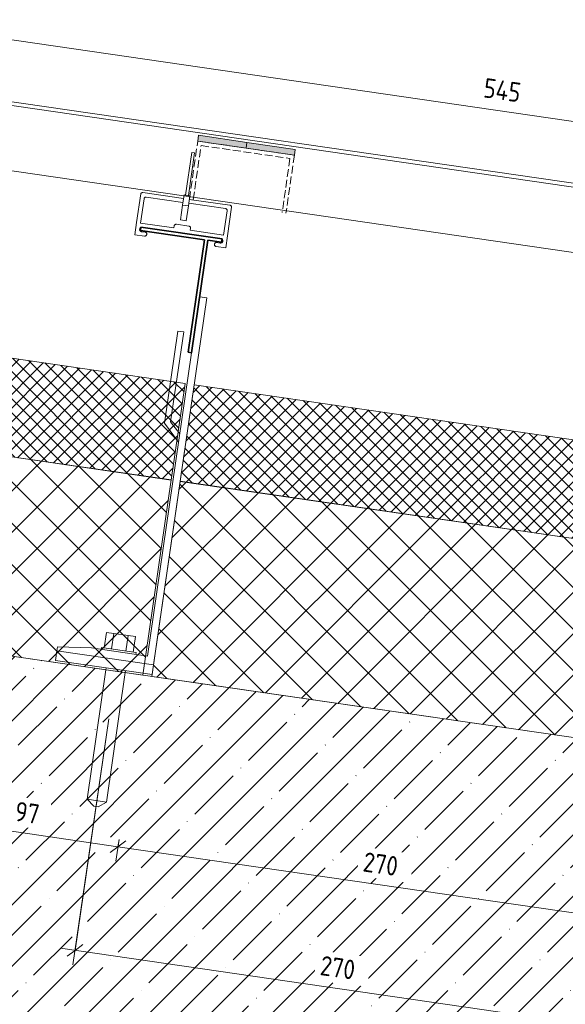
# Model space of a CAD drawing. Header units: millimetres. Extents: x 4446522 to 4448386, y 8380491 to 8381388.
# Tile 9 of 15: x 4447455 to 4447735, y 8380754 to 8381258. Entities that reach past the tile are written whole.
import ezdxf

# ---------------------------------------------------------------- set-up
doc = ezdxf.new("R2010")
doc.units = ezdxf.units.MM
doc.linetypes.add('01 Штриховая _4 мм_', pattern=[5.5, 4, -1.5])
doc.layers.add('Линии', color=7, linetype='Continuous', lineweight=18, true_color=0x00a600)
for name, color, linetype, lineweight in [('Обобщенные модели', 7, 'Continuous', 18), ('Размеры', 7, 'Continuous', 9), ('Размеры-5', 7, 'Continuous', 9), ('Тонкие линии', 7, 'Continuous', 18), ('Элементы узлов', 7, 'Continuous', 18)]:
    doc.layers.add(name, color=color, linetype=linetype, lineweight=lineweight)
doc.styles.add('GOST Common', font='GOST_Common.ttf', dxfattribs={"width": 0.9, "height": 10})
doc.dimstyles.new('ADSK_Основной_2_0', dxfattribs={"dimscale": 304.8, "dimtxt": 10.05715, "dimasz": 0.023196, "dimexe": 0.024606, "dimexo": 0.049213, "dimgap": 0.008202, "dimtad": 1, "dimdec": 0, "dimzin": 0, "dimdsep": 46, "dimtxsty": 'GOST Common', "dimblk1": 'OBLIQUE', "dimblk2": 'OBLIQUE', "dimsah": 1, "dimcen": 0.09, "dimdle": 0.024606, "dimazin": 0, "dimtfac": 1, "dimtdec": 4, "dimtix": 1, "dimtmove": 0, "dimatfit": 3, "dimfxl": 1, "dimtvp": 1, "dimtfill": 1, "dimtolj": 1, "dimtzin": 0, "dimarcsym": 2})
pattern_1 = [(45, (4450656.543, 8289717.818), (-10.6066017, 10.6066017), []), (135, (4450656.543, 8289717.818), (-10.6066017, -10.6066017), [])]
pattern_2 = [(45, (4450656.543, 8289717.818), (-3.5355339, 3.5355339), []), (135, (4450656.543, 8289717.818), (-3.5355339, -3.5355339), [])]

# ---------------------------------------------------------------- blocks, each defined once
blk = doc.blocks.new('HILTI_s_Профиль_MFT-T - Профиль MFT-Ta 60x42x1_8 6m-21038455-Разрез 4-4')
at = {"layer": 'Обобщенные модели', "lineweight": 35}
for p, q in [((4447784.41, 8381113.46), (4447784.15, 8381111.68)), ((4447784.15, 8381111.68), (4447816.9, 8381106.92)), ((4447825.97, 8381107.42), (4447784.41, 8381113.46)), ((4447816.9, 8381106.92), (4447808.53, 8381049.33)), ((4447810.31, 8381049.07), (4447818.69, 8381106.66)), ((4447818.69, 8381106.66), (4447825.71, 8381105.64)), ((4447825.71, 8381105.64), (4447825.97, 8381107.42)), ((4447808.53, 8381049.33), (4447810.31, 8381049.07))]:
    blk.add_line(p, q, dxfattribs=at)
blk = doc.blocks.new('HILTI_s_Анкер_HRD-HF - HRD-HF 10x80-V1-Разрез 4-4')
at = {"layer": 'Обобщенные модели'}
for p, q in [((4447498.42, 8380936.78), (4447499.57, 8380944.7)), ((4447499.57, 8380944.7), (4447503.28, 8380944.16)), ((4447502.13, 8380936.24), (4447503.28, 8380944.16)), ((4447503.28, 8380944.16), (4447510.71, 8380943.08)), ((4447509.56, 8380935.16), (4447510.71, 8380943.08)), ((4447510.71, 8380943.08), (4447514.42, 8380942.54)), ((4447514.42, 8380942.54), (4447513.27, 8380934.62)), ((4447496.94, 8380937), (4447496.79, 8380936.01)), ((4447496.94, 8380937), (4447514.75, 8380934.41)), ((4447514.61, 8380933.42), (4447514.75, 8380934.41)), ((4447499.32, 8380925.57), (4447489.68, 8380859.22)), ((4447499.46, 8380926.53), (4447499.32, 8380925.57)), ((4447499.57, 8380857.78), (4447509.22, 8380924.14)), ((4447509.22, 8380924.14), (4447509.35, 8380925.09)), ((4447489.68, 8380859.22), (4447493.16, 8380855.7)), ((4447499.57, 8380857.78), (4447489.68, 8380859.22)), ((4447495.23, 8380855.39), (4447493.16, 8380855.7)), ((4447495.23, 8380855.39), (4447499.57, 8380857.78))]:
    blk.add_line(p, q, dxfattribs=at)
blk = doc.blocks.new('HILTI_s_Кронштейн_MFT-MF_LM - Кронштейн MFT-MF 190 LM-V2-Разрез 4-4')
at = {"layer": 'Обобщенные модели'}
for p, q in [((4447523.63, 8380928.07), (4447550.96, 8381116.09)), ((4447550.96, 8381116.09), (4447547.3, 8381116.62)), ((4447536.15, 8381099.04), (4447529.28, 8381051.8)), ((4447532.43, 8381052.59), (4447539.12, 8381098.61)), ((4447539.12, 8381098.61), (4447536.15, 8381099.04)), ((4447543.12, 8381087.92), (4447520.54, 8380932.56)), ((4447529.28, 8381051.8), (4447536.47, 8381042.16)), ((4447537.08, 8381046.36), (4447532.43, 8381052.59)), ((4447474.44, 8380937.24), (4447474.15, 8380935.26)), ((4447474.15, 8380935.26), (4447523.63, 8380928.07)), ((4447491.85, 8380936.73), (4447474.44, 8380937.24)), ((4447520.54, 8380932.56), (4447491.85, 8380936.73))]:
    blk.add_line(p, q, dxfattribs=at)
blk = doc.blocks.new('HILTI_s_Термомост_MFT-ISO_50x105x5_LM - Термомост MFT-ISO 50x105x5 LM-8779976-Разрез 4-4')
at = {"layer": 'Обобщенные модели'}
for p, q in [((4447741.34, 8380896.4), (4447740.62, 8380891.45)), ((4447741.34, 8380896.4), (4447790.82, 8380889.21)), ((4447790.1, 8380884.26), (4447740.62, 8380891.45)), ((4447790.1, 8380884.26), (4447790.82, 8380889.21))]:
    blk.add_line(p, q, dxfattribs=at)
blk = doc.blocks.new('HILTI_s_Салазка_MFT-CCF - Салазка MFT-CCF S42-21039669-Разрез 4-4')
at = {"layer": 'Обобщенные модели'}
for p, q in [((4447515.02, 8381154.62), (4447517.15, 8381169.27)), ((4447518.81, 8381166.8), (4447517, 8381154.33)), ((4447518.23, 8381169.92), (4447539.03, 8381166.9)), ((4447538.74, 8381164.92), (4447519.95, 8381167.65)), ((4447542, 8381166.47), (4447562.81, 8381163.45)), ((4447560.52, 8381161.76), (4447541.71, 8381164.49)), ((4447563.66, 8381162.52), (4447561.54, 8381147.87)), ((4447559.56, 8381148.16), (4447561.37, 8381160.63)), ((4447514.12, 8381148.38), (4447515.02, 8381154.62)), ((4447517, 8381154.33), (4447534.08, 8381151.85)), ((4447534.08, 8381151.85), (4447534.22, 8381152.84)), ((4447535.35, 8381153.69), (4447541.78, 8381152.76)), ((4447542.63, 8381151.62), (4447542.49, 8381150.63)), ((4447519.07, 8381147.66), (4447514.12, 8381148.38)), ((4447517.53, 8381149.91), (4447519.36, 8381149.64)), ((4447542.49, 8381150.63), (4447559.56, 8381148.16)), ((4447561.54, 8381147.87), (4447560.63, 8381141.63)), ((4447560.63, 8381141.63), (4447555.68, 8381142.35)), ((4447555.97, 8381144.33), (4447557.8, 8381144.07))]:
    blk.add_line(p, q, dxfattribs=at)
at = {"layer": 'Обобщенные модели', "flags": 128}
for points in [[(4447517.15, 8381169.27), (4447517.22, 8381169.42), (4447517.32, 8381169.56), (4447517.44, 8381169.68), (4447517.58, 8381169.78), (4447517.73, 8381169.86), (4447517.89, 8381169.91), (4447518.06, 8381169.93), (4447518.23, 8381169.92)], [(4447519.95, 8381167.65), (4447519.75, 8381167.65), (4447519.56, 8381167.63), (4447519.37, 8381167.56), (4447519.2, 8381167.46), (4447519.06, 8381167.33), (4447518.94, 8381167.17), (4447518.86, 8381166.99), (4447518.81, 8381166.8)], [(4447561.37, 8381160.63), (4447561.38, 8381160.82), (4447561.35, 8381161.02), (4447561.28, 8381161.2), (4447561.18, 8381161.37), (4447561.05, 8381161.51), (4447560.89, 8381161.63), (4447560.71, 8381161.71), (4447560.52, 8381161.76)], [(4447562.81, 8381163.45), (4447562.97, 8381163.41), (4447563.13, 8381163.34), (4447563.27, 8381163.25), (4447563.4, 8381163.14), (4447563.5, 8381163), (4447563.58, 8381162.85), (4447563.64, 8381162.69), (4447563.66, 8381162.52)], [(4447517.18, 8381152.08), (4447517.05, 8381152), (4447516.88, 8381151.86), (4447516.75, 8381151.7), (4447516.64, 8381151.52), (4447516.58, 8381151.32), (4447516.54, 8381151.11), (4447516.55, 8381150.89), (4447516.6, 8381150.69), (4447516.69, 8381150.49), (4447516.8, 8381150.32), (4447516.95, 8381150.17), (4447517.13, 8381150.05), (4447517.32, 8381149.96), (4447517.53, 8381149.91)], [(4447534.22, 8381152.84), (4447534.27, 8381153.03), (4447534.35, 8381153.21), (4447534.47, 8381153.37), (4447534.61, 8381153.5), (4447534.78, 8381153.6), (4447534.96, 8381153.67), (4447535.16, 8381153.7), (4447535.35, 8381153.69)], [(4447541.78, 8381152.76), (4447541.97, 8381152.71), (4447542.15, 8381152.63), (4447542.31, 8381152.51), (4447542.44, 8381152.36), (4447542.54, 8381152.2), (4447542.61, 8381152.01), (4447542.64, 8381151.82), (4447542.63, 8381151.62)], [(4447519.36, 8381149.64), (4447519.53, 8381149.6), (4447519.7, 8381149.53), (4447519.85, 8381149.42), (4447519.98, 8381149.29), (4447520.09, 8381149.14), (4447520.16, 8381148.97), (4447520.2, 8381148.79), (4447520.21, 8381148.6), (4447520.18, 8381148.42), (4447520.12, 8381148.25), (4447520.03, 8381148.08), (4447519.91, 8381147.94), (4447519.77, 8381147.83), (4447519.61, 8381147.74), (4447519.44, 8381147.68), (4447519.25, 8381147.66), (4447519.07, 8381147.66)], [(4447557.8, 8381144.07), (4447558.01, 8381144.06), (4447558.22, 8381144.08), (4447558.42, 8381144.15), (4447558.61, 8381144.25), (4447558.77, 8381144.39), (4447558.91, 8381144.55), (4447559.01, 8381144.73), (4447559.08, 8381144.94), (4447559.11, 8381145.15), (4447559.1, 8381145.36), (4447559.06, 8381145.56), (4447558.97, 8381145.76), (4447558.85, 8381145.93), (4447558.75, 8381146.05)], [(4447555.68, 8381142.35), (4447555.51, 8381142.4), (4447555.34, 8381142.47), (4447555.19, 8381142.58), (4447555.06, 8381142.71), (4447554.95, 8381142.86), (4447554.88, 8381143.03), (4447554.84, 8381143.21), (4447554.83, 8381143.39), (4447554.86, 8381143.58), (4447554.92, 8381143.75), (4447555.01, 8381143.91), (4447555.13, 8381144.05), (4447555.27, 8381144.17), (4447555.43, 8381144.26), (4447555.6, 8381144.32), (4447555.79, 8381144.34), (4447555.97, 8381144.33)]]:
    blk.add_lwpolyline(points, dxfattribs=at)
blk = doc.blocks.new('HILTI_as_Соединитель_MFT-CCU_Заклепка_БезГрафики - Соединитель MFT-CCU Заклепка БезГрафики-21018214-Разрез 4-4')
at = {"layer": 'Обобщенные модели'}
for p, q in [((4447540.05, 8381168.67), (4447543.21, 8381190.44)), ((4447544.69, 8381190.23), (4447541.54, 8381168.45)), ((4447543.21, 8381190.44), (4447544.69, 8381190.23)), ((4447538.55, 8381163.57), (4447539.31, 8381168.78)), ((4447539.31, 8381168.78), (4447542.28, 8381168.35)), ((4447541.54, 8381168.45), (4447540.05, 8381168.67)), ((4447542.28, 8381168.35), (4447541.52, 8381163.14)), ((4447537.44, 8381155.91), (4447538.55, 8381163.57)), ((4447541.52, 8381163.14), (4447538.55, 8381163.57)), ((4447541.52, 8381163.14), (4447540.41, 8381155.48)), ((4447540.41, 8381155.48), (4447537.44, 8381155.91))]:
    blk.add_line(p, q, dxfattribs=at)
blk = doc.blocks.new('DIMBLOCK1-Разрез 4-4')
at = {"layer": 'Размеры-5'}
for p, q in [((4447500.72, 8380900.45), (4447482.41, 8380774.43)), ((4447483.48, 8380781.85), (4447500.72, 8380900.45)), ((4447767.91, 8380861.6), (4447749.6, 8380735.6)), ((4447750.68, 8380743.02), (4447767.91, 8380861.6)), ((4447476.06, 8380782.93), (4447750.68, 8380743.02))]:
    blk.add_line(p, q, dxfattribs=at)
at = {"layer": 'Размеры-5', "lineweight": 18}
for p, q in [((4447483.48, 8380781.85), (4447487.49, 8380784.84)), ((4447483.48, 8380781.85), (4447479.48, 8380778.86)), ((4447750.68, 8380743.02), (4447746.67, 8380740.03)), ((4447750.68, 8380743.02), (4447754.68, 8380746.01))]:
    blk.add_line(p, q, dxfattribs=at)
at = {"layer": 'Размеры-5', "color": 0, "insert": (4447609.96, 8380779.2), "char_height": 10, "width": 22.7053, "attachment_point": 1, "rotation": 351.7307, "line_spacing_factor": 1.022761, "style": 'GOST Common', "bg_fill": 3, "box_fill_scale": 1.25, "bg_fill_color": 256, "bg_fill_true_color": 13158600, "bg_fill_transparency": 0}
blk.add_mtext('270', dxfattribs=at)
blk = doc.blocks.new('_Oblique')
at = {"color": 0, "linetype": 'ByBlock', "lineweight": -2}
blk.add_line((-0.5, -0.5), (0.5, 0.5), dxfattribs=at)
blk = doc.blocks.new('DIMBLOCK11-Разрез 4-4')
at = {"layer": 'Размеры-5'}
for p, q in [((4447429.17, 8381234.82), (4447432.61, 8381258.48)), ((4447970.86, 8381172.67), (4447424.11, 8381252.14)), ((4447431.53, 8381251.06), (4447429.17, 8381234.82)), ((4447968.5, 8381156.43), (4447971.94, 8381180.09)), ((4447970.86, 8381172.67), (4447968.5, 8381156.43))]:
    blk.add_line(p, q, dxfattribs=at)
at = {"layer": 'Размеры-5', "lineweight": 18}
for p, q in [((4447431.53, 8381251.06), (4447435.53, 8381254.05)), ((4447431.53, 8381251.06), (4447427.52, 8381248.07)), ((4447970.86, 8381172.67), (4447966.85, 8381169.68)), ((4447970.86, 8381172.67), (4447974.87, 8381175.66))]:
    blk.add_line(p, q, dxfattribs=at)
at = {"layer": 'Размеры-5', "color": 0, "insert": (4447693.65, 8381228.69), "char_height": 10, "width": 23.7281, "attachment_point": 1, "rotation": 351.7307, "line_spacing_factor": 1.022761, "style": 'GOST Common', "bg_fill": 3, "box_fill_scale": 1.25, "bg_fill_color": 256, "bg_fill_true_color": 13158600, "bg_fill_transparency": 0}
blk.add_mtext('545', dxfattribs=at)
blk = doc.blocks.new('DIMBLOCK15-Разрез 4-4')
at = {"layer": 'Размеры-5'}
for p, q in [((4447420.27, 8380921.41), (4447408.64, 8380841.39)), ((4447409.72, 8380848.82), (4447420.27, 8380921.41)), ((4447402.3, 8380849.9), (4447505.44, 8380834.91)), ((4447505.99, 8380838.67), (4447504.36, 8380827.48)), ((4447505.44, 8380834.91), (4447505.99, 8380838.67))]:
    blk.add_line(p, q, dxfattribs=at)
at = {"layer": 'Размеры-5', "lineweight": 18}
for p, q in [((4447409.72, 8380848.82), (4447405.72, 8380845.83)), ((4447409.72, 8380848.82), (4447413.73, 8380851.81)), ((4447505.44, 8380834.91), (4447501.44, 8380831.92)), ((4447505.44, 8380834.91), (4447509.45, 8380837.89))]:
    blk.add_line(p, q, dxfattribs=at)
at = {"layer": 'Размеры-5', "color": 0, "insert": (4447453.58, 8380858.17), "char_height": 10, "width": 15.1369, "attachment_point": 1, "rotation": 351.7307, "line_spacing_factor": 1.022761, "style": 'GOST Common', "bg_fill": 3, "box_fill_scale": 1.25, "bg_fill_color": 256, "bg_fill_true_color": 13158600, "bg_fill_transparency": 0}
blk.add_mtext('97', dxfattribs=at)
blk = doc.blocks.new('DIMBLOCK16-Разрез 4-4')
at = {"layer": 'Размеры-5'}
for p, q in [((4447505.99, 8380838.67), (4447504.36, 8380827.48)), ((4447505.44, 8380834.91), (4447505.99, 8380838.67)), ((4447505.44, 8380834.91), (4447772.64, 8380796.07)), ((4447773.18, 8380799.82), (4447771.56, 8380788.65)), ((4447772.64, 8380796.07), (4447773.18, 8380799.82))]:
    blk.add_line(p, q, dxfattribs=at)
at = {"layer": 'Размеры-5', "lineweight": 18}
for p, q in [((4447505.44, 8380834.91), (4447501.44, 8380831.92)), ((4447505.44, 8380834.91), (4447509.45, 8380837.89)), ((4447772.64, 8380796.07), (4447776.64, 8380799.06)), ((4447772.64, 8380796.07), (4447768.63, 8380793.08))]:
    blk.add_line(p, q, dxfattribs=at)
at = {"layer": 'Размеры-5', "color": 0, "insert": (4447631.92, 8380832.26), "char_height": 10, "width": 22.7053, "attachment_point": 1, "rotation": 351.7307, "line_spacing_factor": 1.022761, "style": 'GOST Common', "bg_fill": 3, "box_fill_scale": 1.25, "bg_fill_color": 256, "bg_fill_true_color": 13158600, "bg_fill_transparency": 0}
blk.add_mtext('270', dxfattribs=at)

msp = doc.modelspace()

# ---------------------------------------------------------------- hatches: boundary and pattern name
at = {"layer": 'Элементы узлов', "true_color": 0xffffff}
for points in [[(4447571.07, 8381192.7), (4447571.5, 8381195.67), (4447546.76, 8381199.26), (4447546.33, 8381196.29), (4447563.66, 8381193.78)], [(4447595.81, 8381189.11), (4447596.24, 8381192.08), (4447571.5, 8381195.67), (4447571.07, 8381192.7), (4447571.5, 8381192.64)]]:
    msp.add_hatch(color=7, dxfattribs=at).paths.add_polyline_path(points)
at = {"layer": 'Элементы узлов'}
h = msp.add_hatch(dxfattribs=at)
h.set_pattern_fill('FP_2', color=256, style=0, pattern_type=2)
h.set_pattern_definition(pattern_2)
h.paths.add_polyline_path([(4447532.74, 8381022.74), (4447539.93, 8381072.22), (4447422.43, 8381089.26), (4447422.43, 8381038.75), (4447520.54, 8381024.51)])
h = msp.add_hatch(dxfattribs=at)
h.set_pattern_fill('FP_2', color=256, style=0, pattern_type=2)
h.set_pattern_definition(pattern_2)
h.paths.add_polyline_path([(4447799.94, 8380983.92), (4447807.13, 8381033.4), (4447544.48, 8381071.5), (4447537.29, 8381022.06), (4447796.47, 8380984.42)])
h = msp.add_hatch(dxfattribs=at)
h.set_pattern_fill('FP_1', color=256, style=0, pattern_type=2)
h.set_pattern_definition(pattern_1)
h.paths.add_polyline_path([(4447518.22, 8380922.83), (4447532.74, 8381022.74), (4447422.43, 8381038.74), (4447422.43, 8380936.75), (4447516.22, 8380923.12)])
h = msp.add_hatch(dxfattribs=at)
h.set_pattern_fill('FP_1', color=256, style=0, pattern_type=2)
h.set_pattern_definition(pattern_1)
h.paths.add_polyline_path([(4447785.41, 8380883.99), (4447799.94, 8380983.92), (4447537.29, 8381022.02), (4447522.77, 8380922.17), (4447783.56, 8380884.26)])
h = msp.add_hatch(dxfattribs=at)
h.set_pattern_fill('FP_3', color=256, style=0, pattern_type=2)
h.set_pattern_definition([(45, (4450656.543, 8289717.818), (-15.715448, 15.715448), []), (45, (4450672.258, 8289717.818), (-15.715448, 15.715448), [27.781, -5.556, 0.16764, -5.389])])
h.paths.add_polyline_path([(4448267.13, 8380611.88), (4448267.13, 8380813.98), (4448111.53, 8380836.6), (4448111.4, 8380835.77), (4448060.03, 8380844.08), (4447856.78, 8380873.6), (4447808.91, 8380879.74), (4447809.01, 8380880.56), (4447422.43, 8380936.75), (4447422.43, 8380936.26), (4447333.05, 8380923.27), (4447332.95, 8380923.88), (4447044.42, 8380881.98), (4447044.55, 8380880.98), (4446992.98, 8380874.38), (4446992.95, 8380874.55), (4446793.35, 8380845.6), (4446793.38, 8380845.37), (4446742.06, 8380837.02), (4446741.9, 8380838.01), (4446748.91, 8380839.15), (4446576.09, 8380814.08), (4446576.09, 8380631.91), (4446578.94, 8380612.3), (4447421.61, 8380734.77), (4447915.63, 8380662.97)])

# ---------------------------------------------------------------- linework, layer by layer
at = {"layer": 'Линии', "color": 7}
for p, q in [((4447966.34, 8381141.59), (4447427.01, 8381219.98)), ((4447964.08, 8381139.9), (4447427.01, 8381217.95)), ((4447961.31, 8381106.95), (4447427, 8381184.61))]:
    msp.add_line(p, q, dxfattribs=at)
at = {"layer": 'Линии', "color": 7, "linetype": '01 Штриховая _4 мм_'}
for p, q in [((4447542.02, 8381166.6), (4447546.33, 8381196.29)), ((4447544, 8381166.31), (4447548.02, 8381194.02)), ((4447546.33, 8381196.29), (4447595.81, 8381189.11)), ((4447548.02, 8381194.02), (4447593.55, 8381187.42)), ((4447593.55, 8381187.42), (4447589.53, 8381159.71)), ((4447595.81, 8381189.11), (4447591.51, 8381159.42))]:
    msp.add_line(p, q, dxfattribs=at)
at = {"layer": 'Тонкие линии'}
for p, q in [((4447546.76, 8381199.26), (4447546.33, 8381196.29)), ((4447571.5, 8381195.67), (4447546.76, 8381199.26)), ((4447546.33, 8381196.29), (4447571.07, 8381192.7)), ((4447571.5, 8381195.67), (4447571.07, 8381192.7)), ((4447571.07, 8381192.7), (4447595.81, 8381189.11)), ((4447596.24, 8381192.08), (4447571.5, 8381195.67)), ((4447595.81, 8381189.11), (4447596.24, 8381192.08)), ((4447539.93, 8381072.22), (4447422.43, 8381089.26)), ((4447532.74, 8381022.72), (4447539.93, 8381072.22)), ((4447544.48, 8381071.5), (4447537.29, 8381022.06)), ((4447807.13, 8381033.4), (4447544.48, 8381071.5)), ((4447422.43, 8381038.75), (4447532.74, 8381022.72)), ((4447532.74, 8381022.74), (4447422.43, 8381038.74)), ((4447518.22, 8380922.83), (4447532.74, 8381022.74)), ((4447537.29, 8381022.02), (4447522.77, 8380922.17)), ((4447537.29, 8381022.06), (4447799.93, 8380983.88)), ((4447799.94, 8380983.92), (4447537.29, 8381022.02)), ((4448267.13, 8380813.98), (4447422.05, 8380936.8)), ((4447422.43, 8380936.75), (4447518.22, 8380922.83)), ((4447522.77, 8380922.17), (4447785.41, 8380883.99))]:
    msp.add_line(p, q, dxfattribs=at)

# ---------------------------------------------------------------- block references
at = {"layer": 'Обобщенные модели'}
for name, p in [('HILTI_as_Соединитель_MFT-CCU_Заклепка_БезГрафики - Соединитель MFT-CCU Заклепка БезГрафики-21018214-Разрез 4-4', (0, 0)), ('HILTI_s_Салазка_MFT-CCF - Салазка MFT-CCF S42-21039669-Разрез 4-4', (0, 0)), ('HILTI_s_Профиль_MFT-T - Профиль MFT-Ta 60x42x1_8 6m-21038455-Разрез 4-4', (-267.19, 38.85)), ('HILTI_s_Кронштейн_MFT-MF_LM - Кронштейн MFT-MF 190 LM-V2-Разрез 4-4', (0, 0)), ('HILTI_s_Анкер_HRD-HF - HRD-HF 10x80-V1-Разрез 4-4', (0, 0)), ('HILTI_s_Термомост_MFT-ISO_50x105x5_LM - Термомост MFT-ISO 50x105x5 LM-8779976-Разрез 4-4', (-267.19, 38.85))]:
    msp.add_blockref(name, p, dxfattribs=at)

# ---------------------------------------------------------------- next in the draw order: dimensions: what is measured, and where the dimension line sits
at = {"layer": 'Размеры'}
for base, p1, p2, override, picture, middle in [((4447431.53, 8381251.06), (4447966.34, 8381141.59), (4447427.01, 8381219.98), {"dimpost": '<>', "dimfxl": 545}, 'DIMBLOCK11-Разрез 4-4', (4447702.27, 8381219.29)), ((4447750.68, 8380743.02), (4447502.88, 8380915.29), (4447770.07, 8380876.44), {"dimpost": '<>', "dimfxl": 270}, 'DIMBLOCK1-Разрез 4-4', (4447618.16, 8380769.86))]:
    dim = msp.add_linear_dim(base=base, p1=p1, p2=p2, angle=351.7307, dimstyle='ADSK_Основной_2_0', override=override, dxfattribs=at)
    dim.commit()
    dim.dimension.update_dxf_attribs({"geometry": picture, "text_midpoint": middle})

# ---------------------------------------------------------------- next in the draw order: dimensions: what is measured, and where the dimension line sits
dim = msp.add_linear_dim(base=(4447505.44, 8380834.91), p1=(4447422.43, 8380936.26), p2=(4447508.15, 8380853.52), angle=351.7307, dimstyle='ADSK_Основной_2_0', override={"dimpost": '<>', "dimfxl": 119.134135}, dxfattribs=at)
dim.commit()
dim.dimension.update_dxf_attribs({"geometry": 'DIMBLOCK15-Разрез 4-4', "text_midpoint": (4447458.66, 8380849.28)})

# ---------------------------------------------------------------- next in the draw order: dimensions: what is measured, and where the dimension line sits
dim = msp.add_linear_dim(base=(4447772.64, 8380796.07), p1=(4447508.15, 8380853.52), p2=(4447775.34, 8380814.66), angle=351.7307, dimstyle='ADSK_Основной_2_0', override={"dimpost": '<>', "dimfxl": 270}, dxfattribs=at)
dim.commit()
dim.dimension.update_dxf_attribs({"geometry": 'DIMBLOCK16-Разрез 4-4', "text_midpoint": (4447640.12, 8380822.91)})

doc.saveas('drawing.dxf')
